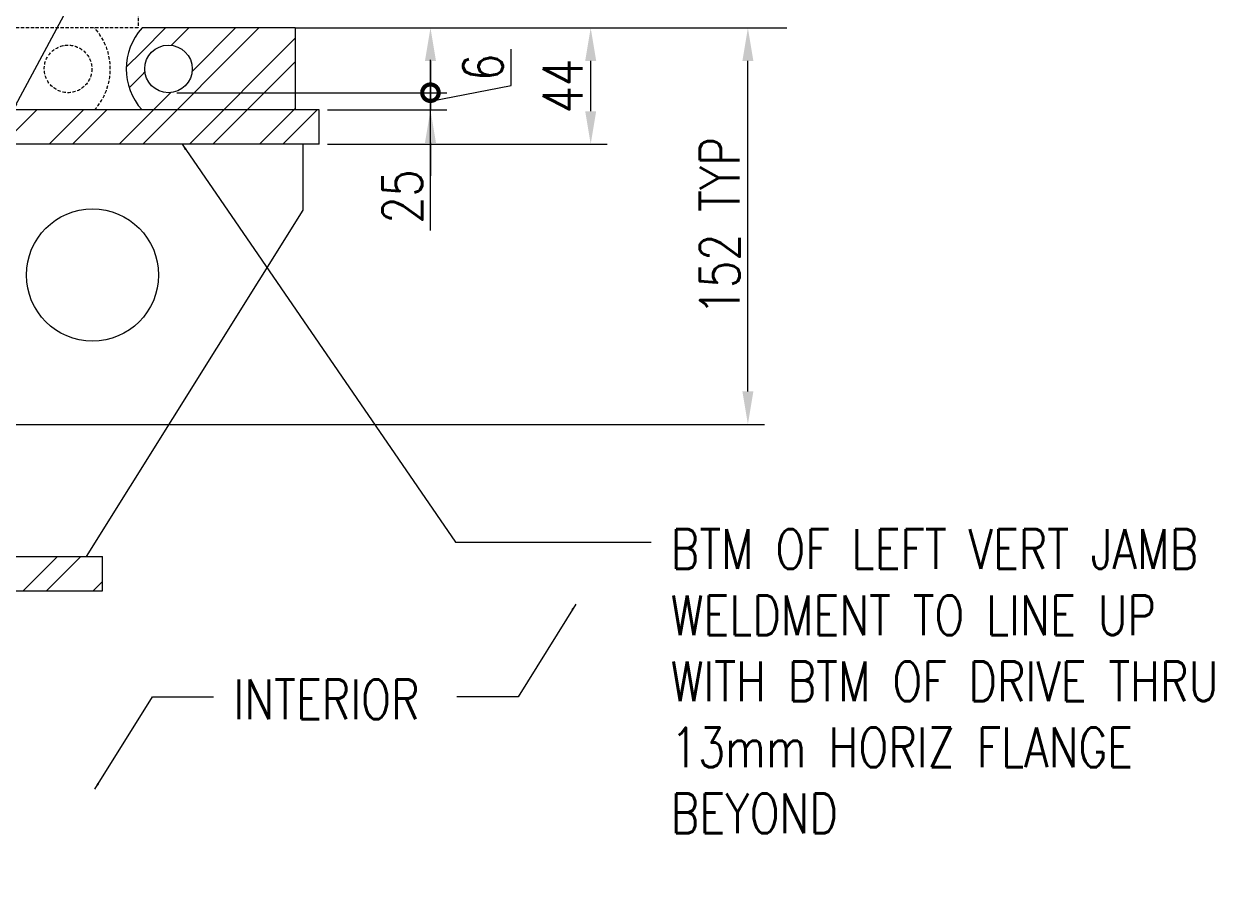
# Model space of a CAD drawing. Header units: millimetres. Extents: x -369 to 3727, y -1101 to 749.
# Tile 6 of 8: x 1854 to 2308, y 21 to 353. Entities that reach past the tile are written whole.
import ezdxf

# ---------------------------------------------------------------- set-up
doc = ezdxf.new("R2010")
doc.units = ezdxf.units.MM
doc.linetypes.add('HIDDEN2', pattern=[0.1875, 0.125, -0.0625])
for name, color, linetype, lineweight in [('S-SDEL-HIDD', 170, 'HIDDEN2', 18), ('S-SDEL-LW18', 190, 'Continuous', 18), ('S-SDEL-LW25', 91, 'Continuous', 25), ('S-SDEL-PATT', 170, 'Continuous', 18), ('S-SDEL-TEXT', 2, 'Continuous', 25)]:
    doc.layers.add(name, color=color, linetype=linetype, lineweight=lineweight)
doc.styles.add('ROMANS', font='ROMANS.shx', dxfattribs={"width": 0.8})
doc.styles.get("Standard").update_dxf_attribs({"font": 'romans.shx', "width": 0.8, "height": 3})
doc.dimstyles.new('Annotative', dxfattribs={"dimscale": 0, "dimtxt": 2.5, "dimasz": 2.5, "dimexe": 1.25, "dimexo": 0.625, "dimtad": 1, "dimdec": 0, "dimzin": 9, "dimdsep": 32, "dimtxsty": 'Standard', "dimcen": 2.5, "dimadec": 0, "dimazin": 0, "dimtfac": 1, "dimtdec": 0, "dimtmove": 1, "dimatfit": 3, "dimfxl": 1, "dimarcsym": 0})

# ---------------------------------------------------------------- blocks, each defined once
blk = doc.blocks.new('*D91')
at = {"layer": 'Defpoints', "color": 0, "transparency": 16777216}
for p in [(2049.53, 351.24), (2127.77, 351.24), (1769.03, 201.24)]:
    blk.add_point(p, dxfattribs=at)
at = {"layer": 'S-SDEL-LW25', "color": 0, "lineweight": -2, "transparency": 16777216}
for p, q in [((2052.65, 351.24), (2134.02, 351.24)), ((2127.77, 213.74), (2127.77, 338.74)), ((1772.15, 201.24), (2134.02, 201.24))]:
    blk.add_line(p, q, dxfattribs=at)
at = {"layer": 'S-SDEL-LW25', "color": 0, "transparency": 16777216}
for points in [[(2125.69, 338.74), (2129.85, 338.74), (2127.77, 351.24)], [(2125.69, 213.74), (2129.85, 213.74), (2127.77, 201.24)]]:
    blk.add_solid(points, dxfattribs=at)
at = {"layer": 'S-SDEL-LW25', "color": 0, "transparency": 16777216, "insert": (2117.15, 276.24), "char_height": 15, "attachment_point": 5, "rotation": 90}
blk.add_mtext('152 TYP', dxfattribs=at)
blk = doc.blocks.new('_DotSmall')
at = {"color": 0, "linetype": 'ByBlock', "const_width": 0.5}
blk.add_lwpolyline([(-0.0625, 0, 1), (0.0625, 0, 1)], format="xyb", close=True, dxfattribs=at)
blk = doc.blocks.new('*D92')
at = {"layer": 'Defpoints', "color": 0, "transparency": 16777216}
for p in [(1956.53, 351.24), (1908.53, 326.74), (2007.67, 326.74)]:
    blk.add_point(p, dxfattribs=at)
at = {"layer": 'S-SDEL-LW25', "color": 0, "lineweight": -2, "transparency": 16777216}
for p, q in [((1959.65, 351.24), (2013.92, 351.24)), ((2007.67, 338.74), (2007.67, 326.74)), ((1911.65, 326.74), (2013.92, 326.74)), ((2007.67, 274.64), (2007.67, 326.74))]:
    blk.add_line(p, q, dxfattribs=at)
at = {"layer": 'S-SDEL-LW25', "color": 0, "transparency": 16777216}
blk.add_solid([(2005.58, 338.74), (2009.75, 338.74), (2007.67, 351.24)], dxfattribs=at)
at = {"layer": 'S-SDEL-LW25', "color": 0, "lineweight": -2, "transparency": 16777216, "xscale": 12.5, "yscale": 12.5, "zscale": 12.5, "rotation": 270}
blk.add_blockref('_DotSmall', (2007.67, 326.74), dxfattribs=at)
at = {"layer": 'S-SDEL-LW25', "color": 0, "transparency": 16777216, "insert": (1997.04, 287.48), "char_height": 15, "attachment_point": 5, "rotation": 90}
blk.add_mtext('25', dxfattribs=at)
blk = doc.blocks.new('*D93')
at = {"layer": 'Defpoints', "color": 0, "transparency": 16777216}
for p in [(1908.53, 326.74), (1965.53, 320.24), (2007.67, 320.24)]:
    blk.add_point(p, dxfattribs=at)
at = {"layer": 'S-SDEL-LW25', "color": 0, "lineweight": -2, "transparency": 16777216}
for p, q in [((2038.22, 329.51), (2038.22, 343.19)), ((2007.67, 326.74), (2007.67, 339.24)), ((2007.67, 323.49), (2038.22, 329.51)), ((1911.65, 326.74), (2013.92, 326.74)), ((2007.67, 326.74), (2007.67, 320.24)), ((2007.67, 326.74), (2007.67, 320.24)), ((1968.65, 320.24), (2013.92, 320.24)), ((2007.67, 307.74), (2007.67, 295.24))]:
    blk.add_line(p, q, dxfattribs=at)
at = {"layer": 'S-SDEL-LW25', "color": 0, "transparency": 16777216}
blk.add_solid([(2005.58, 307.74), (2009.75, 307.74), (2007.67, 320.24)], dxfattribs=at)
at = {"layer": 'S-SDEL-LW25', "color": 0, "lineweight": -2, "transparency": 16777216, "xscale": 12.5, "yscale": 12.5, "zscale": 12.5, "rotation": 270}
blk.add_blockref('_DotSmall', (2007.67, 326.74), dxfattribs=at)
at = {"layer": 'S-SDEL-LW25', "color": 0, "transparency": 16777216, "insert": (2027.59, 336.35), "char_height": 15, "attachment_point": 5, "rotation": 90}
blk.add_mtext('6', dxfattribs=at)
blk = doc.blocks.new('*D67')
at = {"layer": 'Defpoints', "color": 0, "transparency": 16777216}
for p in [(1956.53, 351.24), (2068.29, 351.24), (1965.53, 307.24)]:
    blk.add_point(p, dxfattribs=at)
at = {"layer": 'S-SDEL-LW25', "color": 0, "lineweight": -2, "transparency": 16777216}
for p, q in [((1959.65, 351.24), (2074.54, 351.24)), ((2068.29, 319.74), (2068.29, 338.74)), ((1968.65, 307.24), (2074.54, 307.24))]:
    blk.add_line(p, q, dxfattribs=at)
at = {"layer": 'S-SDEL-LW25', "color": 0, "transparency": 16777216}
for points in [[(2066.21, 338.74), (2070.38, 338.74), (2068.29, 351.24)], [(2066.21, 319.74), (2070.38, 319.74), (2068.29, 307.24)]]:
    blk.add_solid(points, dxfattribs=at)
at = {"layer": 'S-SDEL-LW25', "color": 0, "transparency": 16777216, "insert": (2057.67, 329.24), "char_height": 15, "attachment_point": 5, "rotation": 90}
blk.add_mtext('44', dxfattribs=at)

msp = doc.modelspace()

# ---------------------------------------------------------------- hatches: boundary and pattern name
at = {"layer": 'S-SDEL-PATT'}
h = msp.add_hatch(dxfattribs=at)
h.set_pattern_fill('ANSI32', color=256, scale=50)
h.set_pattern_definition([(45, (1821.285, 12091.466), (-13.258252, 13.258252), []), (45, (1830.124, 12091.466), (-13.258252, 13.258252), [])])
h.paths.add_polyline_path([(1898.53, 320.24), (1965.53, 320.24), (1965.53, 307.24), (1898.53, 307.24)])
h.paths.add_polyline_path([(1812.53, 320.24), (1898.53, 320.24), (1898.53, 307.24), (1812.53, 307.24)])
edge = h.paths.add_edge_path()
edge.add_arc((1908.53, 335.74), 9, 270, 360)
edge.add_arc((1908.53, 335.74), 9, 0, 90)
edge.add_line((1908.53, 344.74), (1898.53, 351.24))
edge.add_line((1898.53, 351.24), (1956.53, 351.24))
edge.add_line((1956.53, 351.24), (1956.53, 320.24))
edge.add_line((1956.53, 320.24), (1898.53, 320.24))
edge.add_line((1898.53, 320.24), (1908.53, 326.74))
edge = h.paths.add_edge_path()
edge.add_line((1898.53, 351.24), (1908.53, 344.74))
edge.add_arc((1908.53, 335.74), 9, 90, 180)
edge.add_arc((1908.53, 335.74), 9, 180, 270)
edge.add_line((1908.53, 326.74), (1898.53, 320.24))
edge.add_arc((1915.55, 335.74), 23.02, 137.6775, 222.3225, ccw=False)
h.paths.add_polyline_path([(1806.53, 307.24), (1819.53, 307.24), (1819.53, 151.24), (1806.53, 151.24)])
h.paths.add_polyline_path([(1667.03, 151.24), (1883.53, 151.24), (1883.53, 138.24), (1667.03, 138.24)])
h.paths.add_polyline_path([(1451.53, 151.24), (1667.03, 151.24), (1667.03, 138.24), (1502.03, 138.24), (1451.53, 138.24)])
h.paths.add_polyline_path([(1514.53, 322.24), (1527.53, 322.24), (1527.53, 151.24), (1514.53, 151.24)])
h.paths.add_polyline_path([(1368.53, 335.24), (1521.53, 335.24), (1521.53, 322.24), (1368.53, 322.24)])
h.paths.add_polyline_path([(1377.53, 351.24), (1441.53, 351.24), (1441.53, 335.24), (1377.53, 335.24)])

# ---------------------------------------------------------------- linework, layer by layer
at = {"layer": 'S-SDEL-HIDD', "ltscale": 10}
for p, q in [((1897.03, 557.62), (1897.03, 351.24)), ((1897.03, 351.24), (1450.53, 351.24))]:
    msp.add_line(p, q, dxfattribs=at)
msp.add_circle((1870.53, 335.74), 9, dxfattribs=at)
msp.add_arc((1863.51, 335.74), 23.02, 317.6775, 42.3225, dxfattribs=at)
at = {"layer": 'S-SDEL-LW18'}
msp.add_line((1956.53, 351.24), (2142.53, 351.24), dxfattribs=at)
at = {"layer": 'S-SDEL-LW25'}
for p, q in [((1956.53, 351.24), (1898.53, 351.24)), ((1956.53, 351.24), (1956.53, 320.24)), ((1965.53, 320.24), (1812.53, 320.24)), ((1965.53, 307.24), (1965.53, 320.24)), ((1965.53, 307.24), (1806.53, 307.24)), ((1959.53, 282.24), (1959.53, 307.24)), ((1877.53, 151.24), (1959.53, 282.24)), ((1451.53, 151.24), (1883.53, 151.24)), ((1883.53, 138.24), (1883.53, 151.24)), ((1451.53, 138.24), (1883.53, 138.24))]:
    msp.add_line(p, q, dxfattribs=at)
for centre, radius in [((1908.53, 335.74), 9), ((1879.78, 257.76), 25)]:
    msp.add_circle(centre, radius, dxfattribs=at)
msp.add_arc((1915.55, 335.74), 23.02, 137.6775, 222.3225, dxfattribs=at)
msp.add_arc((1915.55, 335.74), 23.02, 137.6775, 222.3225, dxfattribs=at)

# ---------------------------------------------------------------- texts
at = {"layer": 'S-SDEL-TEXT', "char_height": 15, "attachment_point": 1, "style": 'ROMANS'}
for s, insert, width in [('BTM OF LEFT VERT JAMB WELDMENT TO LINE UP WITH BTM OF DRIVE THRU 13mm HORIZ FLANGE BEYOND', (2098.6, 161.55), 226.5764), ('INTERIOR', (1933.1, 104.71), 84.0334)]:
    msp.add_mtext(s, dxfattribs=dict(at, insert=insert, width=width))

# ---------------------------------------------------------------- dimensions: what is measured, and where the dimension line sits
at = {"layer": 'S-SDEL-LW25'}
dim = msp.add_linear_dim(base=(2127.77, 351.24), p1=(1769.03, 201.24), p2=(2049.53, 351.24), angle=90, text='152 TYP', dimstyle='Annotative', dxfattribs=at)
dim.commit()
dim.dimension.update_dxf_attribs({"geometry": '*D91', "text_midpoint": (2117.15, 276.24)})
dim = msp.add_linear_dim(base=(2007.6678661, 326.73690567), p1=(1956.52624459, 351.23690567), p2=(1908.52624459, 326.73690567), angle=90, dimstyle='Annotative', override={"dimblk2": 'DotSmall', "dimsah": 1}, dxfattribs=at)
dim.commit()
dim.dimension.update_dxf_attribs({"geometry": '*D92', "text_midpoint": (2014.19691418, 287.47958325), "dimtype": 160})
dim = msp.add_linear_dim(base=(2068.29, 351.24), p1=(1965.53, 307.24), p2=(1956.53, 351.24), angle=90, dimstyle='Annotative', dxfattribs=at)
dim.commit()
dim.dimension.update_dxf_attribs({"geometry": '*D67', "text_midpoint": (2057.67, 329.24)})
dim = msp.add_linear_dim(base=(2007.67, 320.24), p1=(1908.53, 326.74), p2=(1965.53, 320.24), angle=90, text='6', dimstyle='Annotative', override={"dimblk1": 'DotSmall', "dimsah": 1}, dxfattribs=at)
dim.commit()
dim.dimension.update_dxf_attribs({"geometry": '*D93', "text_midpoint": (2038.22, 332.63), "dimtype": 160})

# ---------------------------------------------------------------- leaders
at = {"layer": 'S-SDEL-TEXT'}
for points, override in [([(1849.83, 320.24), (1911.12, 434.74), (1999.12, 434.74)], {"dimtad": 0}), ([(1913.69, 307.24), (2017.11, 156.72), (2091.19, 156.72)], {"dimscale": 0, "dimgap": 0.625, "dimtad": 0}), ([(2062.65, 133.2), (2040.81, 98.21), (2017.69, 98.21)], {"dimscale": 0, "dimgap": 0.625, "dimtad": 0}), ([(1880.63, 63.22), (1902.47, 98.21), (1925.6, 98.21)], {"dimscale": 0, "dimgap": 0.625, "dimtad": 0})]:
    msp.add_leader(points, dimstyle='Annotative', override=override, dxfattribs=at)

doc.saveas('drawing.dxf')
